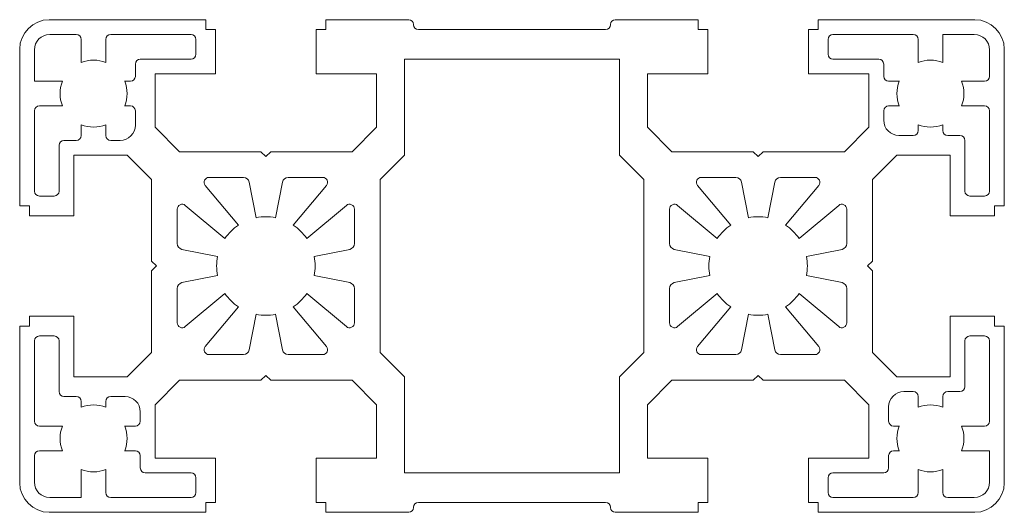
# Model space of a CAD drawing. Header units: millimetres. Extents: x -25 to 75, y -25 to 25.
import ezdxf

# ---------------------------------------------------------------- set-up
doc = ezdxf.new("R2010")
doc.units = ezdxf.units.MM

msp = doc.modelspace()

# ---------------------------------------------------------------- linework, layer by layer
at = {"color": 7, "linetype": 'Continuous', "lineweight": 15}
for p, q in [((-6.1, 25), (-22, 25)), ((-6.1, 25), (-6.1, 24)), ((6.1, 25), (14.51, 25)), ((6.1, 25), (6.1, 24)), ((15, 24.51), (15, 24.49)), ((35, 24.51), (35, 24.49)), ((35.49, 25), (43.9, 25)), ((43.9, 25), (43.9, 24)), ((56.1, 25), (72, 25)), ((56.1, 25), (56.1, 24)), ((-19.25, 23.5), (-21.95, 23.5)), ((-7.6, 23.5), (-15.75, 23.5)), ((-6.1, 24), (-5.1, 24)), ((-5.1, 24), (-5.1, 19.5)), ((6.1, 24), (5.1, 24)), ((5.1, 24), (5.1, 19.5)), ((34.51, 24), (15.49, 24)), ((43.9, 24), (44.9, 24)), ((44.9, 24), (44.9, 19.5)), ((56.1, 24), (55.1, 24)), ((55.1, 24), (55.1, 19.5)), ((65.75, 23.5), (57.6, 23.5)), ((68.75, 20.66), (68.75, 23.5)), ((71.95, 23.5), (68.75, 23.5)), ((-18.75, 20.66), (-18.75, 23)), ((-16.25, 20.66), (-16.25, 23)), ((-7.1, 23), (-7.1, 21.5)), ((57.1, 23), (57.1, 21.5)), ((66.25, 20.66), (66.25, 23)), ((-25, 6.1), (-25, 22)), ((-23.5, 21.95), (-23.5, 18.75)), ((73.5, 19.25), (73.5, 21.95)), ((75, 6.1), (75, 22)), ((-13.25, 20.5), (-13.25, 19.25)), ((-12.75, 21), (-7.6, 21)), ((14.08, 11.25), (14.08, 21)), ((35.92, 21), (14.08, 21)), ((35.92, 11.25), (35.92, 21)), ((57.6, 21), (62.25, 21)), ((62.75, 19.25), (62.75, 20.5)), ((-11.25, 19.5), (-11.25, 14.08)), ((-5.1, 19.5), (-11.25, 19.5)), ((5.1, 19.5), (11.25, 19.5)), ((11.25, 19.5), (11.25, 14.08)), ((38.75, 19.5), (38.75, 14.08)), ((44.9, 19.5), (38.75, 19.5)), ((55.1, 19.5), (61.25, 19.5)), ((61.25, 19.5), (61.25, 14.08)), ((-20.66, 18.75), (-23.5, 18.75)), ((-14.34, 18.75), (-13.75, 18.75)), ((64.34, 18.75), (63.25, 18.75)), ((70.66, 18.75), (73, 18.75)), ((-20.66, 16.25), (-23, 16.25)), ((-14.34, 16.25), (-13.75, 16.25)), ((64.34, 16.25), (63.25, 16.25)), ((70.66, 16.25), (73, 16.25)), ((-23.5, 15.75), (-23.5, 7.6)), ((-13.25, 15.75), (-13.25, 14.3)), ((62.75, 14.8), (62.75, 15.75)), ((73.5, 7.6), (73.5, 15.75)), ((-18.75, 14.34), (-18.75, 13.25)), ((-16.25, 14.34), (-16.25, 13.25)), ((-11.25, 14.08), (-8.77, 11.6)), ((8.77, 11.6), (11.25, 14.08)), ((38.75, 14.08), (41.23, 11.6)), ((58.77, 11.6), (61.25, 14.08)), ((66.25, 14.34), (66.25, 13.75)), ((68.75, 14.34), (68.75, 13.75)), ((65.75, 13.25), (64.3, 13.25)), ((70.5, 13.25), (69.25, 13.25)), ((-21, 7.6), (-21, 12.25)), ((-19.25, 12.75), (-20.5, 12.75)), ((-14.8, 12.75), (-15.75, 12.75)), ((71, 12.75), (71, 7.6)), ((-19.5, 5.1), (-19.5, 11.25)), ((-19.5, 11.25), (-14.08, 11.25)), ((-11.6, 8.77), (-14.08, 11.25)), ((-8.77, 11.6), (-0.5, 11.6)), ((0, 11.1), (-0.5, 11.6)), ((0, 11.1), (0.5, 11.6)), ((0.5, 11.6), (8.77, 11.6)), ((14.08, 11.25), (11.6, 8.77)), ((38.4, 8.77), (35.92, 11.25)), ((41.23, 11.6), (49.5, 11.6)), ((50, 11.1), (49.5, 11.6)), ((50, 11.1), (50.5, 11.6)), ((50.5, 11.6), (58.77, 11.6)), ((64.08, 11.25), (61.6, 8.77)), ((69.5, 11.25), (64.08, 11.25)), ((69.5, 5.1), (69.5, 11.25)), ((-11.6, 0.5), (-11.6, 8.77)), ((-2.78, 4.16), (-6.15, 8.18)), ((-2.28, 9), (-5.77, 9)), ((-0.98, 4.9), (-1.69, 8.52)), ((0.98, 4.9), (1.69, 8.52)), ((2.28, 9), (5.77, 9)), ((2.78, 4.16), (6.15, 8.18)), ((11.6, 8.77), (11.6, -8.77)), ((38.4, -8.77), (38.4, 8.77)), ((47.22, 4.16), (43.85, 8.18)), ((47.72, 9), (44.23, 9)), ((49.02, 4.9), (48.31, 8.52)), ((50.98, 4.9), (51.69, 8.52)), ((52.28, 9), (55.77, 9)), ((52.78, 4.16), (56.15, 8.18)), ((61.6, 8.77), (61.6, 0.5)), ((-23, 7.1), (-21.5, 7.1)), ((73, 7.1), (71.5, 7.1)), ((-25, 6.1), (-24, 6.1)), ((-24, 6.1), (-24, 5.1)), ((-4.16, 2.78), (-8.18, 6.15)), ((4.16, 2.78), (8.18, 6.15)), ((45.84, 2.78), (41.82, 6.15)), ((54.16, 2.78), (58.18, 6.15)), ((74, 6.1), (74, 5.1)), ((75, 6.1), (74, 6.1)), ((-24, 5.1), (-19.5, 5.1)), ((-9, 2.28), (-9, 5.77)), ((9, 2.28), (9, 5.77)), ((41, 2.28), (41, 5.77)), ((59, 2.28), (59, 5.77)), ((74, 5.1), (69.5, 5.1)), ((-4.9, 0.98), (-8.52, 1.69)), ((4.9, 0.98), (8.52, 1.69)), ((45.1, 0.98), (41.48, 1.69)), ((54.9, 0.98), (58.52, 1.69)), ((-11.1, 0), (-11.6, 0.5)), ((-11.1, 0), (-11.6, -0.5)), ((61.1, 0), (61.6, 0.5)), ((-11.6, -8.77), (-11.6, -0.5)), ((-4.9, -0.98), (-8.52, -1.69)), ((4.9, -0.98), (8.52, -1.69)), ((45.1, -0.98), (41.48, -1.69)), ((54.9, -0.98), (58.52, -1.69)), ((61.1, 0), (61.6, -0.5)), ((61.6, -0.5), (61.6, -8.77)), ((-9, -2.28), (-9, -5.77)), ((-4.16, -2.78), (-8.18, -6.15)), ((4.16, -2.78), (8.18, -6.15)), ((9, -5.77), (9, -2.28)), ((41, -2.28), (41, -5.77)), ((45.84, -2.78), (41.82, -6.15)), ((54.16, -2.78), (58.18, -6.15)), ((59, -5.77), (59, -2.28)), ((-2.78, -4.16), (-6.15, -8.18)), ((-0.98, -4.9), (-1.69, -8.52)), ((0.98, -4.9), (1.69, -8.52)), ((2.78, -4.16), (6.15, -8.18)), ((47.22, -4.16), (43.85, -8.18)), ((49.02, -4.9), (48.31, -8.52)), ((50.98, -4.9), (51.69, -8.52)), ((52.78, -4.16), (56.15, -8.18)), ((-24, -5.1), (-19.5, -5.1)), ((-24, -6.1), (-24, -5.1)), ((-19.5, -5.1), (-19.5, -11.25)), ((74, -5.1), (69.5, -5.1)), ((69.5, -5.1), (69.5, -11.25)), ((74, -6.1), (74, -5.1)), ((-25, -6.1), (-24, -6.1)), ((-25, -6.1), (-25, -22)), ((75, -6.1), (74, -6.1)), ((75, -6.1), (75, -22)), ((-23.5, -7.6), (-23.5, -15.75)), ((-21.5, -7.1), (-23, -7.1)), ((-21, -12.75), (-21, -7.6)), ((71, -7.6), (71, -12.25)), ((73, -7.1), (71.5, -7.1)), ((73.5, -15.75), (73.5, -7.6)), ((-14.08, -11.25), (-11.6, -8.77)), ((-5.77, -9), (-2.28, -9)), ((2.28, -9), (5.77, -9)), ((11.6, -8.77), (14.08, -11.25)), ((35.92, -11.25), (38.4, -8.77)), ((44.23, -9), (47.72, -9)), ((52.28, -9), (55.77, -9)), ((61.6, -8.77), (64.08, -11.25)), ((-19.5, -11.25), (-14.08, -11.25)), ((-8.77, -11.6), (-11.25, -14.08)), ((-0.5, -11.6), (-8.77, -11.6)), ((0, -11.1), (-0.5, -11.6)), ((0, -11.1), (0.5, -11.6)), ((8.77, -11.6), (0.5, -11.6)), ((11.25, -14.08), (8.77, -11.6)), ((14.08, -11.25), (14.08, -21)), ((35.92, -11.25), (35.92, -21)), ((41.23, -11.6), (38.75, -14.08)), ((49.5, -11.6), (41.23, -11.6)), ((50, -11.1), (49.5, -11.6)), ((50, -11.1), (50.5, -11.6)), ((58.77, -11.6), (50.5, -11.6)), ((61.25, -14.08), (58.77, -11.6)), ((69.5, -11.25), (64.08, -11.25)), ((64.8, -12.75), (65.75, -12.75)), ((69.25, -12.75), (70.5, -12.75)), ((-20.5, -13.25), (-19.25, -13.25)), ((-18.75, -14.34), (-18.75, -13.75)), ((-16.25, -14.34), (-16.25, -13.75)), ((-15.75, -13.25), (-14.3, -13.25)), ((66.25, -14.34), (66.25, -13.25)), ((68.75, -14.34), (68.75, -13.25)), ((-12.75, -14.8), (-12.75, -15.75)), ((-11.25, -19.5), (-11.25, -14.08)), ((11.25, -19.5), (11.25, -14.08)), ((38.75, -19.5), (38.75, -14.08)), ((61.25, -19.5), (61.25, -14.08)), ((63.25, -15.75), (63.25, -14.3)), ((-20.66, -16.25), (-23, -16.25)), ((-14.34, -16.25), (-13.25, -16.25)), ((64.34, -16.25), (63.75, -16.25)), ((70.66, -16.25), (73, -16.25)), ((-20.66, -18.75), (-23, -18.75)), ((-14.34, -18.75), (-13.25, -18.75)), ((64.34, -18.75), (63.75, -18.75)), ((70.66, -18.75), (73.5, -18.75)), ((73.5, -21.95), (73.5, -18.75)), ((-23.5, -19.25), (-23.5, -21.95)), ((-12.75, -19.25), (-12.75, -20.5)), ((-5.1, -19.5), (-11.25, -19.5)), ((-5.1, -24), (-5.1, -19.5)), ((5.1, -19.5), (11.25, -19.5)), ((5.1, -24), (5.1, -19.5)), ((44.9, -19.5), (38.75, -19.5)), ((44.9, -24), (44.9, -19.5)), ((55.1, -19.5), (61.25, -19.5)), ((55.1, -24), (55.1, -19.5)), ((63.25, -20.5), (63.25, -19.25)), ((-18.75, -20.66), (-18.75, -23.5)), ((-16.25, -20.66), (-16.25, -23)), ((-7.6, -21), (-12.25, -21)), ((35.92, -21), (14.08, -21)), ((62.75, -21), (57.6, -21)), ((66.25, -20.66), (66.25, -23)), ((68.75, -20.66), (68.75, -23)), ((-7.1, -21.5), (-7.1, -23)), ((57.1, -21.5), (57.1, -23)), ((-21.95, -23.5), (-18.75, -23.5)), ((-15.75, -23.5), (-7.6, -23.5)), ((-6.1, -25), (-6.1, -24)), ((-6.1, -24), (-5.1, -24)), ((6.1, -24), (5.1, -24)), ((6.1, -25), (6.1, -24)), ((15.49, -24), (34.51, -24)), ((43.9, -25), (43.9, -24)), ((43.9, -24), (44.9, -24)), ((56.1, -24), (55.1, -24)), ((56.1, -25), (56.1, -24)), ((57.6, -23.5), (65.75, -23.5)), ((69.25, -23.5), (71.95, -23.5)), ((-6.1, -25), (-22, -25)), ((14.51, -25), (6.1, -25)), ((15, -24.51), (15, -24.49)), ((35, -24.51), (35, -24.49)), ((43.9, -25), (35.49, -25)), ((56.1, -25), (72, -25))]:
    msp.add_line(p, q, dxfattribs=at)
for centre, radius, start, end in [((-22, 22), 3, 90, 180), ((14.51, 24.51), 0.49, 0, 90), ((15.49, 24.49), 0.49, 180, 270), ((34.51, 24.49), 0.49, 270, 0), ((35.49, 24.51), 0.49, 90, 180), ((72, 22), 3, 0, 90), ((-21.95, 21.95), 1.55, 90, 180), ((-19.25, 23), 0.5, 0, 90), ((-15.75, 23), 0.5, 90, 180), ((-7.6, 23), 0.5, 0, 90), ((57.6, 23), 0.5, 90, 180), ((65.75, 23), 0.5, 360, 90), ((71.95, 21.95), 1.55, 0, 90), ((-7.6, 21.5), 0.5, 270, 0), ((57.6, 21.5), 0.5, 180, 270), ((-17.5, 17.5), 3.4, 68.4294, 111.5706), ((-12.75, 20.5), 0.5, 90, 180), ((62.25, 20.5), 0.5, 0, 90), ((67.5, 17.5), 3.4, 68.4294, 111.5706), ((-13.75, 19.25), 0.5, 270, 0), ((63.25, 19.25), 0.5, 180, 270), ((73, 19.25), 0.5, 270, 360), ((-17.5, 17.5), 3.4, 158.4294, 201.5706), ((-17.5, 17.5), 3.4, 338.4294, 21.5706), ((67.5, 17.5), 3.4, 158.4294, 201.5706), ((67.5, 17.5), 3.4, 338.4294, 21.5706), ((-23, 15.75), 0.5, 90, 180), ((-13.75, 15.75), 0.5, 0, 90), ((63.25, 15.75), 0.5, 90, 180), ((73, 15.75), 0.5, 0, 90), ((-17.5, 17.5), 3.4, 248.4294, 291.5706), ((-14.8, 14.3), 1.55, 270, 0), ((64.3, 14.8), 1.55, 180, 270), ((67.5, 17.5), 3.4, 248.4294, 291.5706), ((-19.25, 13.25), 0.5, 270, 0), ((-15.75, 13.25), 0.5, 180, 270), ((65.75, 13.75), 0.5, 270, 0), ((69.25, 13.75), 0.5, 180, 270), ((70.5, 12.75), 0.5, 0, 90), ((-20.5, 12.25), 0.5, 90, 180), ((-5.77, 8.5), 0.5, 90, 220), ((-2.28, 8.4), 0.6, 11.25, 90), ((2.28, 8.4), 0.6, 90, 168.75), ((5.77, 8.5), 0.5, 320, 90), ((44.23, 8.5), 0.5, 90, 220), ((47.72, 8.4), 0.6, 11.25, 90), ((52.28, 8.4), 0.6, 90, 168.75), ((55.77, 8.5), 0.5, 320, 90), ((-23, 7.6), 0.5, 180, 270), ((-21.5, 7.6), 0.5, 270, 0), ((71.5, 7.6), 0.5, 180, 270), ((73, 7.6), 0.5, 270, 0), ((-8.5, 5.77), 0.5, 50, 180), ((8.5, 5.77), 0.5, 0, 130), ((41.5, 5.77), 0.5, 50, 180), ((58.5, 5.77), 0.5, 0, 130), ((0, 0), 5, 123.75, 146.25), ((0, 0), 5, 78.75, 101.25), ((0, 0), 5, 33.75, 56.25), ((50, 0), 5, 123.75, 146.25), ((50, 0), 5, 78.75, 101.25), ((50, 0), 5, 33.75, 56.25), ((-8.4, 2.28), 0.6, 180, 258.75), ((8.4, 2.28), 0.6, 281.25, 360), ((41.6, 2.28), 0.6, 180, 258.75), ((58.4, 2.28), 0.6, 281.25, 0), ((0, 0), 5, 168.75, 191.25), ((0, 0), 5, 348.75, 11.25), ((50, 0), 5, 168.75, 191.25), ((50, 0), 5, 348.75, 11.25), ((-8.4, -2.28), 0.6, 101.25, 180), ((8.4, -2.28), 0.6, 0, 78.75), ((41.6, -2.28), 0.6, 101.25, 180), ((58.4, -2.28), 0.6, 0, 78.75), ((0, 0), 5, 213.75, 236.25), ((0, 0), 5, 303.75, 326.25), ((50, 0), 5, 213.75, 236.25), ((50, 0), 5, 303.75, 326.25), ((0, 0), 5, 258.75, 281.25), ((50, 0), 5, 258.75, 281.25), ((-8.5, -5.77), 0.5, 180, 310), ((8.5, -5.77), 0.5, 230, 0), ((41.5, -5.77), 0.5, 180, 310), ((58.5, -5.77), 0.5, 230, 0), ((-23, -7.6), 0.5, 90, 180), ((-21.5, -7.6), 0.5, 0, 90), ((71.5, -7.6), 0.5, 90, 180), ((73, -7.6), 0.5, 0, 90), ((-5.77, -8.5), 0.5, 140, 270), ((-2.28, -8.4), 0.6, 270, 348.75), ((2.28, -8.4), 0.6, 191.25, 270), ((5.77, -8.5), 0.5, 270, 40), ((44.23, -8.5), 0.5, 140, 270), ((47.72, -8.4), 0.6, 270, 348.75), ((52.28, -8.4), 0.6, 191.25, 270), ((55.77, -8.5), 0.5, 270, 40), ((-20.5, -12.75), 0.5, 180, 270), ((64.8, -14.3), 1.55, 90, 180), ((65.75, -13.25), 0.5, 0, 90), ((69.25, -13.25), 0.5, 90, 180), ((70.5, -12.25), 0.5, 270, 0), ((-19.25, -13.75), 0.5, 0, 90), ((-15.75, -13.75), 0.5, 90, 180), ((-14.3, -14.8), 1.55, 0, 90), ((-17.5, -17.5), 3.4, 68.4294, 111.5706), ((67.5, -17.5), 3.4, 68.4294, 111.5706), ((-23, -15.75), 0.5, 180, 270), ((-13.25, -15.75), 0.5, 270, 0), ((63.75, -15.75), 0.5, 180, 270), ((73, -15.75), 0.5, 270, 360), ((-17.5, -17.5), 3.4, 158.4294, 201.5706), ((-17.5, -17.5), 3.4, 338.4294, 21.5706), ((67.5, -17.5), 3.4, 158.4294, 201.5706), ((67.5, -17.5), 3.4, 338.4294, 21.5706), ((-23, -19.25), 0.5, 90, 180), ((-13.25, -19.25), 0.5, 0, 90), ((63.75, -19.25), 0.5, 90, 180), ((-17.5, -17.5), 3.4, 248.4294, 291.5706), ((-12.25, -20.5), 0.5, 180, 270), ((-7.6, -21.5), 0.5, 0, 90), ((57.6, -21.5), 0.5, 90, 180), ((62.75, -20.5), 0.5, 270, 0), ((67.5, -17.5), 3.4, 248.4294, 291.5706), ((-22, -22), 3, 180, 270), ((-21.95, -21.95), 1.55, 180, 270), ((71.95, -21.95), 1.55, 270, 0), ((72, -22), 3, 270, 0), ((-15.75, -23), 0.5, 180, 270), ((-7.6, -23), 0.5, 270, 0), ((57.6, -23), 0.5, 180, 270), ((65.75, -23), 0.5, 270, 360), ((69.25, -23), 0.5, 180, 270), ((15.49, -24.49), 0.49, 90, 180), ((34.51, -24.49), 0.49, 0, 90), ((14.51, -24.51), 0.49, 270, 0), ((35.49, -24.51), 0.49, 180, 270)]:
    msp.add_arc(centre, radius, start, end, dxfattribs=at)

doc.saveas('drawing.dxf')
